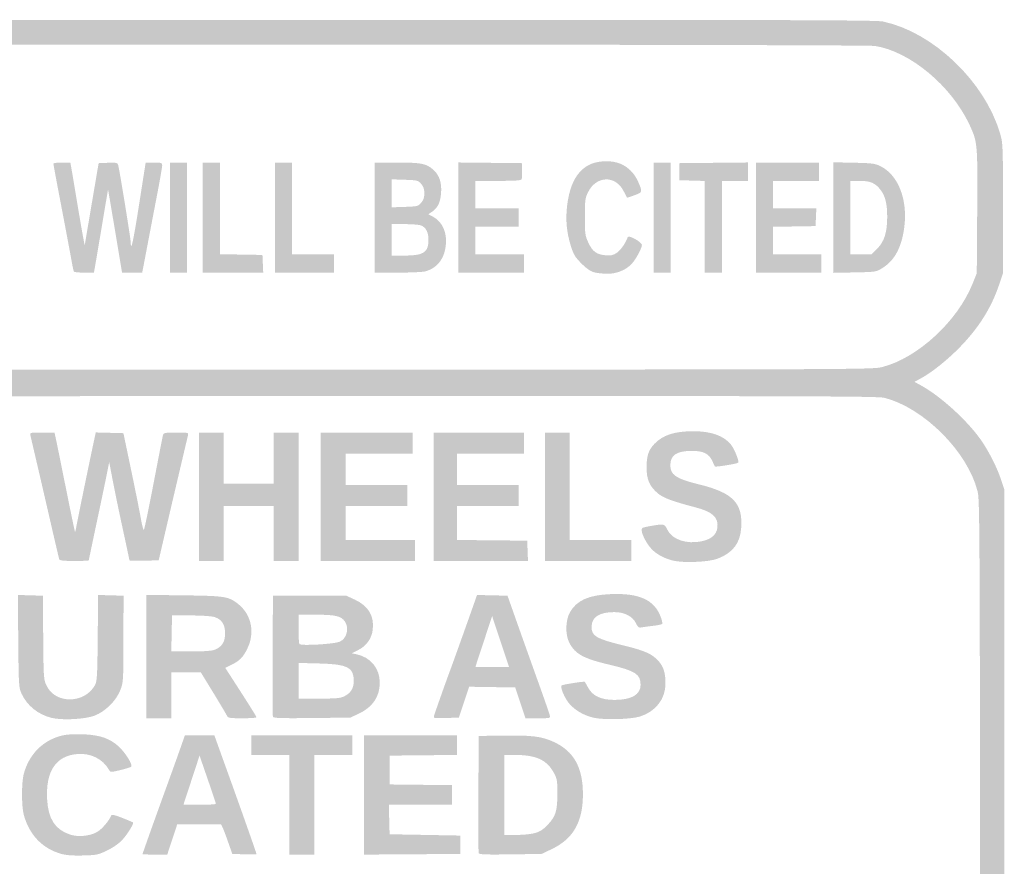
# Model space of a CAD drawing. Header units: inches. Extents: x -0.5 to 0.5, y -0.67 to 0.67.
# Tile 5 of 5: x -0.06 to 0.5, y 0.19 to 0.67. Entities that reach past the tile are written whole.
import ezdxf

# ---------------------------------------------------------------- set-up
doc = ezdxf.new("R2010")
doc.units = ezdxf.units.IN
doc.header["$MEASUREMENT"] = 0

msp = doc.modelspace()

# ---------------------------------------------------------------- hatches: boundary and pattern name
h = msp.add_hatch(color=7)
edge = h.paths.add_edge_path()
edge.add_spline(control_points=[(-0.43023, -0.6714), (-0.44586, -0.66819), (-0.46074, -0.65931), (-0.47473, -0.64483), (-0.48681, -0.63232), (-0.49441, -0.61957), (-0.49821, -0.6054), (-0.49959, -0.60029), (-0.49962, -0.58727), (-0.49962, -0.10015), (-0.49962, 0.38697), (-0.49959, 0.39999), (-0.49821, 0.4051), (-0.49606, 0.41311), (-0.4917, 0.42264), (-0.48684, 0.42994), (-0.47876, 0.44208), (-0.46315, 0.45666), (-0.45128, 0.46315)], knot_values=[0, 0, 0, 0, 1, 1, 1, 2, 2, 2, 3, 3, 3, 4, 4, 4, 5, 5, 5, 6, 6, 6, 6], degree=3, periodic=0)
edge.add_line((-0.45128, 0.46315), (-0.44746, 0.46524))
edge.add_line((-0.44746, 0.46524), (-0.45128, 0.46732))
edge.add_spline(control_points=[(-0.45128, 0.46732), (-0.45772, 0.47082), (-0.46626, 0.47772), (-0.47378, 0.48548), (-0.48466, 0.4967), (-0.49143, 0.50754), (-0.49597, 0.52101)], knot_values=[0, 0, 0, 0, 1, 1, 1, 2, 2, 2, 2], degree=3, periodic=0)
edge.add_line((-0.49597, 0.52101), (-0.49812, 0.52738))
edge.add_line((-0.49812, 0.52738), (-0.49812, 0.56452))
edge.add_spline(control_points=[(-0.49812, 0.56452), (-0.49812, 0.60084), (-0.49809, 0.60178), (-0.49643, 0.60749), (-0.49129, 0.62524), (-0.47803, 0.64353), (-0.46105, 0.65628), (-0.45246, 0.66273), (-0.44573, 0.66637), (-0.43619, 0.6697)], knot_values=[0, 0, 0, 0, 1, 1, 1, 2, 2, 2, 3, 3, 3, 3], degree=3, periodic=0)
edge.add_line((-0.43619, 0.6697), (-0.42911, 0.67217))
edge.add_line((-0.42911, 0.67217), (-0.00203, 0.67236))
edge.add_spline(control_points=[(-0.00203, 0.67236), (0.36206, 0.67252), (0.42578, 0.6724), (0.43009, 0.6715), (0.45886, 0.6655), (0.48858, 0.63707), (0.49724, 0.60728), (0.49882, 0.60183), (0.49887, 0.60045), (0.49887, 0.56452)], knot_values=[0, 0, 0, 0, 1, 1, 1, 2, 2, 2, 3, 3, 3, 3], degree=3, periodic=0)
edge.add_line((0.49887, 0.56452), (0.49887, 0.52738))
edge.add_line((0.49887, 0.52738), (0.49672, 0.52101))
edge.add_spline(control_points=[(0.49672, 0.52101), (0.49216, 0.50749), (0.48494, 0.49603), (0.47387, 0.48475), (0.46683, 0.47759), (0.45811, 0.47063), (0.45203, 0.46732)], knot_values=[0, 0, 0, 0, 1, 1, 1, 2, 2, 2, 2], degree=3, periodic=0)
edge.add_line((0.45203, 0.46732), (0.44821, 0.46524))
edge.add_line((0.44821, 0.46524), (0.45203, 0.46315))
edge.add_spline(control_points=[(0.45203, 0.46315), (0.46293, 0.45719), (0.47814, 0.4434), (0.48598, 0.43237), (0.49053, 0.42597), (0.49543, 0.41634), (0.49778, 0.40921)], knot_values=[0, 0, 0, 0, 1, 1, 1, 2, 2, 2, 2], degree=3, periodic=0)
edge.add_line((0.49778, 0.40921), (0.49962, 0.4036))
edge.add_line((0.49962, 0.4036), (0.49962, -0.10015))
edge.add_line((0.49962, -0.10015), (0.49962, -0.6039))
edge.add_line((0.49962, -0.6039), (0.49778, -0.60951))
edge.add_spline(control_points=[(0.49778, -0.60951), (0.49353, -0.62242), (0.48653, -0.63343), (0.47509, -0.64523), (0.46112, -0.65963), (0.44622, -0.66836), (0.43035, -0.67147), (0.4224, -0.67302), (-0.42265, -0.67296), (-0.43023, -0.6714)], knot_values=[0, 0, 0, 0, 1, 1, 1, 2, 2, 2, 3, 3, 3, 3], degree=3, periodic=0)
edge = h.paths.add_edge_path(flags=0)
edge.add_spline(control_points=[(0.43668, -0.65472), (0.4582, -0.64604), (0.47908, -0.62334), (0.4843, -0.60294), (0.48572, -0.59738), (0.48575, -0.58867), (0.48575, -0.10015), (0.48575, 0.39188), (0.48573, 0.39704), (0.48427, 0.40276), (0.4785, 0.42533), (0.45367, 0.45024), (0.43111, 0.45608), (0.42707, 0.45713), (0.38345, 0.45723), (-0.00162, 0.45706)], knot_values=[0, 0, 0, 0, 1, 1, 1, 2, 2, 2, 3, 3, 3, 4, 4, 4, 5, 5, 5, 5], degree=3, periodic=0)
edge.add_line((-0.00162, 0.45706), (-0.42986, 0.45686))
edge.add_line((-0.42986, 0.45686), (-0.43593, 0.45442))
edge.add_spline(control_points=[(-0.43593, 0.45442), (-0.45745, 0.44574), (-0.47833, 0.42304), (-0.48355, 0.40264), (-0.48497, 0.39708), (-0.485, 0.38837), (-0.485, -0.10015), (-0.485, -0.58867), (-0.48497, -0.59738), (-0.48355, -0.60294), (-0.4778, -0.62542), (-0.45315, -0.65034), (-0.43066, -0.65642), (-0.42746, -0.65728), (-0.35918, -0.65742), (0.00188, -0.6573)], knot_values=[0, 0, 0, 0, 1, 1, 1, 2, 2, 2, 3, 3, 3, 4, 4, 4, 5, 5, 5, 5], degree=3, periodic=0)
edge.add_line((0.00188, -0.6573), (0.43061, -0.65716))
edge.add_line((0.43061, -0.65716), (0.43668, -0.65472))
edge = h.paths.add_edge_path(flags=0)
edge.add_spline(control_points=[(0.42977, 0.47372), (0.45001, 0.4789), (0.47279, 0.49988), (0.48142, 0.52131)], knot_values=[0, 0, 0, 0, 1, 1, 1, 1], degree=3, periodic=0)
edge.add_line((0.48142, 0.52131), (0.48387, 0.52738))
edge.add_line((0.48387, 0.52738), (0.48411, 0.56264))
edge.add_spline(control_points=[(0.48411, 0.56264), (0.48438, 0.60173), (0.48432, 0.60244), (0.47973, 0.61232), (0.4694, 0.63455), (0.44587, 0.65422), (0.42571, 0.65749), (0.4189, 0.6586), (-0.41815, 0.6586), (-0.42496, 0.65749), (-0.44818, 0.65372), (-0.47515, 0.62839), (-0.48253, 0.60341), (-0.48407, 0.5982), (-0.48485, 0.54497), (-0.48355, 0.53395), (-0.48249, 0.52494), (-0.47952, 0.5172), (-0.47379, 0.50851), (-0.4628, 0.49182), (-0.44652, 0.47893), (-0.43023, 0.47402)], knot_values=[0, 0, 0, 0, 1, 1, 1, 2, 2, 2, 3, 3, 3, 4, 4, 4, 5, 5, 5, 6, 6, 6, 7, 7, 7, 7], degree=3, periodic=0)
edge.add_line((-0.43023, 0.47402), (-0.42461, 0.47232))
edge.add_line((-0.42461, 0.47232), (-0.00031, 0.47228))
edge.add_spline(control_points=[(-0.00031, 0.47228), (0.41934, 0.47224), (0.42405, 0.47226), (0.42977, 0.47372)], knot_values=[0, 0, 0, 0, 1, 1, 1, 1], degree=3, periodic=0)
h = msp.add_hatch(color=7)
edge = h.paths.add_edge_path()
edge.add_spline(control_points=[(0.26483, 0.52795), (0.2628, 0.52848), (0.26046, 0.53011), (0.25759, 0.53299), (0.25392, 0.53666), (0.25309, 0.53804), (0.25148, 0.54319), (0.24907, 0.55092), (0.24842, 0.55822), (0.24943, 0.56632), (0.25086, 0.57782), (0.25466, 0.58519), (0.26113, 0.58898), (0.26618, 0.59193), (0.27452, 0.59239), (0.28005, 0.59002), (0.28442, 0.58813), (0.28801, 0.58449), (0.28998, 0.57993), (0.29267, 0.57369), (0.2927, 0.57382), (0.288, 0.57206), (0.28566, 0.57118), (0.28371, 0.57056), (0.28366, 0.57068), (0.28361, 0.5708), (0.28271, 0.57255), (0.28165, 0.57458), (0.27695, 0.58359), (0.26611, 0.58322), (0.26144, 0.57389), (0.25971, 0.57043), (0.25956, 0.56934), (0.25956, 0.55964), (0.25956, 0.54984), (0.2597, 0.54885), (0.26156, 0.54489), (0.26394, 0.5398), (0.26628, 0.5381), (0.27145, 0.53769), (0.2746, 0.53743), (0.2758, 0.5377), (0.27789, 0.53913), (0.28006, 0.54061), (0.28304, 0.54492), (0.2841, 0.5481), (0.28456, 0.54948), (0.2922, 0.54524), (0.2922, 0.54361), (0.2922, 0.54173), (0.28876, 0.53535), (0.28632, 0.53273), (0.2831, 0.52925), (0.27754, 0.52701), (0.27232, 0.52709), (0.26984, 0.52713), (0.26647, 0.52752), (0.26483, 0.52795)], knot_values=[0, 0, 0, 0, 1, 1, 1, 2, 2, 2, 3, 3, 3, 4, 4, 4, 5, 5, 5, 6, 6, 6, 7, 7, 7, 8, 8, 8, 9, 9, 9, 10, 10, 10, 11, 11, 11, 12, 12, 12, 13, 13, 13, 14, 14, 14, 15, 15, 15, 16, 16, 16, 17, 17, 17, 18, 18, 18, 19, 19, 19, 19], degree=3, periodic=0)
h = msp.add_hatch(color=7)
edge = h.paths.add_edge_path()
edge.add_spline(control_points=[(-0.0329, 0.52833), (-0.03309, 0.52865), (-0.03364, 0.53109), (-0.03411, 0.53377), (-0.03504, 0.53905), (-0.03785, 0.554), (-0.042, 0.57568), (-0.04345, 0.58327), (-0.04464, 0.58976), (-0.04464, 0.59012), (-0.04464, 0.59048), (-0.04246, 0.59077), (-0.03979, 0.59077)], knot_values=[0, 0, 0, 0, 1, 1, 1, 2, 2, 2, 3, 3, 3, 4, 4, 4, 4], degree=3, periodic=0)
edge.add_line((-0.03979, 0.59077), (-0.03495, 0.59077))
edge.add_line((-0.03495, 0.59077), (-0.03449, 0.58831))
edge.add_spline(control_points=[(-0.03449, 0.58831), (-0.03423, 0.58695), (-0.0324, 0.57606), (-0.03041, 0.56411), (-0.02842, 0.55216), (-0.02673, 0.54289), (-0.02666, 0.54351), (-0.02659, 0.54413), (-0.02478, 0.55493), (-0.02264, 0.56752)], knot_values=[0, 0, 0, 0, 1, 1, 1, 2, 2, 2, 3, 3, 3, 3], degree=3, periodic=0)
edge.add_line((-0.02264, 0.56752), (-0.01875, 0.5904))
edge.add_line((-0.01875, 0.5904), (-0.01334, 0.59062))
edge.add_spline(control_points=[(-0.01334, 0.59062), (-0.00823, 0.59083), (-0.0079, 0.59074), (-0.00751, 0.58912), (-0.00648, 0.58474), (-0.00037, 0.547), (-0.00035, 0.54483), (-0.0003, 0.53915), (0.00112, 0.54576), (0.00456, 0.5677)], knot_values=[0, 0, 0, 0, 1, 1, 1, 2, 2, 2, 3, 3, 3, 3], degree=3, periodic=0)
edge.add_line((0.00456, 0.5677), (0.00817, 0.59077))
edge.add_line((0.00817, 0.59077), (0.0129, 0.59077))
edge.add_spline(control_points=[(0.0129, 0.59077), (0.01723, 0.59077), (0.01763, 0.59064), (0.01763, 0.58917), (0.01763, 0.5883), (0.01646, 0.58146), (0.01503, 0.57398), (0.01359, 0.56651), (0.01102, 0.55305), (0.00931, 0.54407)], knot_values=[0, 0, 0, 0, 1, 1, 1, 2, 2, 2, 3, 3, 3, 3], degree=3, periodic=0)
edge.add_line((0.00931, 0.54407), (0.0062, 0.52776))
edge.add_line((0.0062, 0.52776), (0.00043, 0.52776))
edge.add_line((0.00043, 0.52776), (-0.00534, 0.52776))
edge.add_line((-0.00534, 0.52776), (-0.00857, 0.54707))
edge.add_spline(control_points=[(-0.00857, 0.54707), (-0.01035, 0.5577), (-0.01215, 0.56842), (-0.01259, 0.57089)], knot_values=[0, 0, 0, 0, 1, 1, 1, 1], degree=3, periodic=0)
edge.add_line((-0.01259, 0.57089), (-0.01337, 0.57539))
edge.add_line((-0.01337, 0.57539), (-0.01696, 0.55401))
edge.add_spline(control_points=[(-0.01696, 0.55401), (-0.01894, 0.54225), (-0.02075, 0.53154), (-0.021, 0.5302)], knot_values=[0, 0, 0, 0, 1, 1, 1, 1], degree=3, periodic=0)
edge.add_line((-0.021, 0.5302), (-0.02145, 0.52776))
edge.add_line((-0.02145, 0.52776), (-0.027, 0.52776))
edge.add_spline(control_points=[(-0.027, 0.52776), (-0.03005, 0.52776), (-0.0327, 0.52801), (-0.0329, 0.52833)], knot_values=[0, 0, 0, 0, 1, 1, 1, 1], degree=3, periodic=0)
for points in [[(0.02213, 0.55926), (0.02213, 0.59077), (0.02701, 0.59077), (0.03188, 0.59077), (0.03188, 0.55926), (0.03188, 0.52776), (0.02701, 0.52776), (0.02213, 0.52776), (0.02213, 0.55926)], [(0.04089, 0.55926), (0.04089, 0.59077), (0.04576, 0.59077), (0.05064, 0.59077), (0.05064, 0.56453), (0.05064, 0.5383), (0.06283, 0.53809), (0.07502, 0.53788), (0.07524, 0.53282), (0.07546, 0.52776), (0.05817, 0.52776), (0.04089, 0.52776), (0.04089, 0.55926)], [(0.08215, 0.55926), (0.08215, 0.59077), (0.08702, 0.59077), (0.0919, 0.59077), (0.0919, 0.56452), (0.0919, 0.53826), (0.1039, 0.53826), (0.1159, 0.53826), (0.1159, 0.53301), (0.1159, 0.52776), (0.09902, 0.52776), (0.08215, 0.52776), (0.08215, 0.55926)], [(0.29895, 0.55926), (0.29895, 0.59077), (0.30383, 0.59077), (0.3087, 0.59077), (0.3087, 0.55926), (0.3087, 0.52776), (0.30383, 0.52776), (0.29895, 0.52776), (0.29895, 0.55926)], [(0.32821, 0.55399), (0.32821, 0.58022), (0.32089, 0.58043), (0.31358, 0.58065), (0.31358, 0.58552), (0.31358, 0.5904), (0.33327, 0.5906), (0.35296, 0.5908), (0.35296, 0.58553), (0.35296, 0.58027), (0.34546, 0.58027), (0.33796, 0.58027), (0.33796, 0.55401), (0.33796, 0.52776), (0.33308, 0.52776), (0.32821, 0.52776), (0.32821, 0.55399)], [(0.35746, 0.55926), (0.35746, 0.59077), (0.37547, 0.59077), (0.39347, 0.59077), (0.39347, 0.58552), (0.39347, 0.58027), (0.38035, 0.58027), (0.36722, 0.58027), (0.36722, 0.57239), (0.36722, 0.56452), (0.37963, 0.56452), (0.39204, 0.56452), (0.39182, 0.55945), (0.3916, 0.55439), (0.37941, 0.55418), (0.36722, 0.55398), (0.36722, 0.54612), (0.36722, 0.53826), (0.3811, 0.53826), (0.39497, 0.53826), (0.39497, 0.53301), (0.39497, 0.52776), (0.37622, 0.52776), (0.35746, 0.52776), (0.35746, 0.55926)], [(0.03863, 0.39947), (0.03863, 0.43623), (0.04576, 0.43623), (0.05289, 0.43623), (0.05289, 0.42161), (0.05289, 0.40698), (0.06714, 0.40698), (0.0814, 0.40698), (0.0814, 0.42161), (0.0814, 0.43623), (0.08852, 0.43623), (0.09565, 0.43623), (0.09565, 0.39947), (0.09565, 0.36272), (0.08852, 0.36272), (0.0814, 0.36272), (0.0814, 0.37847), (0.0814, 0.39422), (0.06714, 0.39422), (0.05289, 0.39422), (0.05289, 0.37847), (0.05289, 0.36272), (0.04576, 0.36272), (0.03863, 0.36272), (0.03863, 0.39947)], [(0.1084, 0.39947), (0.1084, 0.43623), (0.13466, 0.43623), (0.16092, 0.43623), (0.16092, 0.43023), (0.16092, 0.42423), (0.14179, 0.42423), (0.12266, 0.42423), (0.12266, 0.41523), (0.12266, 0.40623), (0.14029, 0.40623), (0.15791, 0.40623), (0.15791, 0.40023), (0.15791, 0.39422), (0.14029, 0.39422), (0.12266, 0.39422), (0.12266, 0.38447), (0.12266, 0.37472), (0.14254, 0.37472), (0.16242, 0.37472), (0.16242, 0.36872), (0.16242, 0.36272), (0.13541, 0.36272), (0.1084, 0.36272), (0.1084, 0.39947)], [(0.17292, 0.39947), (0.17292, 0.43623), (0.1988, 0.43623), (0.22468, 0.43623), (0.22468, 0.43023), (0.22468, 0.42423), (0.20555, 0.42423), (0.18642, 0.42423), (0.18642, 0.41523), (0.18642, 0.40623), (0.20405, 0.40623), (0.22168, 0.40623), (0.22168, 0.40023), (0.22168, 0.39422), (0.20405, 0.39422), (0.18642, 0.39422), (0.18642, 0.38448), (0.18642, 0.37474), (0.20649, 0.37454), (0.22656, 0.37434), (0.22678, 0.36853), (0.22699, 0.36272), (0.19996, 0.36272), (0.17292, 0.36272), (0.17292, 0.39947)], [(0.23668, 0.39947), (0.23668, 0.43623), (0.24381, 0.43623), (0.25094, 0.43623), (0.25094, 0.40548), (0.25094, 0.37472), (0.26857, 0.37472), (0.2862, 0.37472), (0.2862, 0.36872), (0.2862, 0.36272), (0.26144, 0.36272), (0.23668, 0.36272), (0.23668, 0.39947)], [(0.0904, 0.22318), (0.0904, 0.25169), (0.07952, 0.25169), (0.06864, 0.25169), (0.06864, 0.25731), (0.06864, 0.26294), (0.09752, 0.26294), (0.12641, 0.26294), (0.12641, 0.25731), (0.12641, 0.25169), (0.11553, 0.25169), (0.10465, 0.25169), (0.10465, 0.22318), (0.10465, 0.19467), (0.09752, 0.19467), (0.0904, 0.19467), (0.0904, 0.22318)], [(0.13316, 0.2288), (0.13316, 0.26294), (0.15979, 0.26294), (0.18642, 0.26294), (0.18642, 0.25733), (0.18642, 0.25171), (0.1671, 0.25151), (0.14779, 0.25131), (0.14779, 0.24306), (0.14779, 0.23481), (0.1656, 0.23461), (0.18342, 0.23441), (0.18342, 0.22879), (0.18342, 0.22318), (0.16539, 0.22318), (0.14736, 0.22318), (0.14757, 0.21474), (0.14779, 0.2063), (0.16804, 0.20593), (0.1883, 0.20555), (0.1883, 0.2003), (0.1883, 0.19505), (0.16073, 0.19485), (0.13316, 0.19466), (0.13316, 0.2288)]]:
    msp.add_hatch(color=7).paths.add_polyline_path(points)
h = msp.add_hatch(color=7)
edge = h.paths.add_edge_path()
edge.add_line((0.13916, 0.55926), (0.13916, 0.59077))
edge.add_line((0.13916, 0.59077), (0.15173, 0.59077))
edge.add_spline(control_points=[(0.15173, 0.59077), (0.16604, 0.59076), (0.16888, 0.5902), (0.17287, 0.5866), (0.17639, 0.58342), (0.17778, 0.579), (0.17722, 0.57281), (0.17677, 0.56777), (0.17522, 0.56469), (0.17211, 0.5626)], knot_values=[0, 0, 0, 0, 1, 1, 1, 2, 2, 2, 3, 3, 3, 3], degree=3, periodic=0)
edge.add_line((0.17211, 0.5626), (0.16996, 0.56115))
edge.add_line((0.16996, 0.56115), (0.17247, 0.55986))
edge.add_spline(control_points=[(0.17247, 0.55986), (0.17842, 0.55681), (0.18123, 0.54971), (0.17971, 0.54153), (0.17847, 0.5348), (0.17451, 0.53025), (0.16835, 0.52849), (0.16695, 0.52809), (0.15981, 0.52776), (0.15248, 0.52776)], knot_values=[0, 0, 0, 0, 1, 1, 1, 2, 2, 2, 3, 3, 3, 3], degree=3, periodic=0)
edge.add_line((0.15248, 0.52776), (0.13916, 0.52776))
edge.add_line((0.13916, 0.52776), (0.13916, 0.55926))
edge = h.paths.add_edge_path(flags=0)
edge.add_spline(control_points=[(0.16576, 0.53857), (0.16896, 0.53991), (0.17, 0.54184), (0.17003, 0.54656), (0.17007, 0.55083), (0.16855, 0.55372), (0.1657, 0.5548), (0.16467, 0.55519), (0.16046, 0.55551), (0.15637, 0.55551)], knot_values=[0, 0, 0, 0, 1, 1, 1, 2, 2, 2, 3, 3, 3, 3], degree=3, periodic=0)
edge.add_line((0.15637, 0.55551), (0.14891, 0.55551))
edge.add_line((0.14891, 0.55551), (0.14891, 0.54651))
edge.add_line((0.14891, 0.54651), (0.14891, 0.53751))
edge.add_line((0.14891, 0.53751), (0.15606, 0.53751))
edge.add_spline(control_points=[(0.15606, 0.53751), (0.16053, 0.53751), (0.16417, 0.53791), (0.16576, 0.53857)], knot_values=[0, 0, 0, 0, 1, 1, 1, 1], degree=3, periodic=0)
edge = h.paths.add_edge_path(flags=0)
edge.add_spline(control_points=[(0.16586, 0.56775), (0.16718, 0.56928), (0.16767, 0.57075), (0.16767, 0.57314), (0.16767, 0.57554), (0.16718, 0.57701), (0.16586, 0.57854), (0.16413, 0.58055), (0.1637, 0.58066), (0.15648, 0.5809)], knot_values=[0, 0, 0, 0, 1, 1, 1, 2, 2, 2, 3, 3, 3, 3], degree=3, periodic=0)
edge.add_line((0.15648, 0.5809), (0.14891, 0.58116))
edge.add_line((0.14891, 0.58116), (0.14891, 0.57314))
edge.add_line((0.14891, 0.57314), (0.14891, 0.56513))
edge.add_line((0.14891, 0.56513), (0.15648, 0.56538))
edge.add_spline(control_points=[(0.15648, 0.56538), (0.1637, 0.56563), (0.16413, 0.56574), (0.16586, 0.56775)], knot_values=[0, 0, 0, 0, 1, 1, 1, 1], degree=3, periodic=0)
h = msp.add_hatch(color=7)
edge = h.paths.add_edge_path()
edge.add_line((0.18717, 0.55928), (0.18717, 0.5908))
edge.add_line((0.18717, 0.5908), (0.20536, 0.5906))
edge.add_line((0.20536, 0.5906), (0.22356, 0.5904))
edge.add_line((0.22356, 0.5904), (0.22365, 0.58627))
edge.add_spline(control_points=[(0.22365, 0.58627), (0.2237, 0.584), (0.22358, 0.58173), (0.22338, 0.58121), (0.22311, 0.58051), (0.21973, 0.58027), (0.20997, 0.58027)], knot_values=[0, 0, 0, 0, 1, 1, 1, 2, 2, 2, 2], degree=3, periodic=0)
edge.add_line((0.20997, 0.58027), (0.19692, 0.58027))
edge.add_line((0.19692, 0.58027), (0.19692, 0.57239))
edge.add_line((0.19692, 0.57239), (0.19692, 0.56452))
edge.add_line((0.19692, 0.56452), (0.2093, 0.56452))
edge.add_line((0.2093, 0.56452), (0.22168, 0.56452))
edge.add_line((0.22168, 0.56452), (0.22168, 0.55926))
edge.add_line((0.22168, 0.55926), (0.22168, 0.55401))
edge.add_line((0.22168, 0.55401), (0.2093, 0.55401))
edge.add_line((0.2093, 0.55401), (0.19692, 0.55401))
edge.add_line((0.19692, 0.55401), (0.19692, 0.54614))
edge.add_line((0.19692, 0.54614), (0.19692, 0.53826))
edge.add_line((0.19692, 0.53826), (0.2108, 0.53826))
edge.add_line((0.2108, 0.53826), (0.22468, 0.53826))
edge.add_line((0.22468, 0.53826), (0.22468, 0.53301))
edge.add_line((0.22468, 0.53301), (0.22468, 0.52776))
edge.add_line((0.22468, 0.52776), (0.20593, 0.52776))
edge.add_line((0.20593, 0.52776), (0.18717, 0.52776))
edge.add_line((0.18717, 0.52776), (0.18717, 0.55928))
h = msp.add_hatch(color=7)
edge = h.paths.add_edge_path()
edge.add_line((0.40173, 0.55927), (0.40173, 0.5909))
edge.add_line((0.40173, 0.5909), (0.41354, 0.59065))
edge.add_spline(control_points=[(0.41354, 0.59065), (0.42438, 0.59042), (0.42566, 0.59024), (0.42901, 0.58853), (0.43904, 0.58341), (0.4444, 0.56942), (0.44237, 0.55369), (0.4409, 0.54228), (0.43683, 0.53469), (0.42989, 0.5304), (0.42627, 0.52815), (0.42611, 0.52813), (0.41398, 0.52788)], knot_values=[0, 0, 0, 0, 1, 1, 1, 2, 2, 2, 3, 3, 3, 4, 4, 4, 4], degree=3, periodic=0)
edge.add_line((0.41398, 0.52788), (0.40173, 0.52763))
edge.add_line((0.40173, 0.52763), (0.40173, 0.55927))
edge = h.paths.add_edge_path(flags=0)
edge.add_spline(control_points=[(0.42689, 0.54147), (0.4309, 0.54549), (0.43257, 0.55074), (0.4326, 0.55949), (0.43262, 0.56691), (0.43154, 0.57148), (0.42895, 0.5749), (0.42581, 0.57904), (0.42308, 0.58026), (0.41692, 0.58027)], knot_values=[0, 0, 0, 0, 1, 1, 1, 2, 2, 2, 3, 3, 3, 3], degree=3, periodic=0)
edge.add_line((0.41692, 0.58027), (0.41148, 0.58027))
edge.add_line((0.41148, 0.58027), (0.41148, 0.55926))
edge.add_line((0.41148, 0.55926), (0.41148, 0.53826))
edge.add_line((0.41148, 0.53826), (0.41758, 0.53826))
edge.add_line((0.41758, 0.53826), (0.42368, 0.53826))
edge.add_line((0.42368, 0.53826), (0.42689, 0.54147))
h = msp.add_hatch(color=7)
edge = h.paths.add_edge_path()
edge.add_spline(control_points=[(-0.04128, 0.36365), (-0.04146, 0.36417), (-0.04363, 0.37337), (-0.04609, 0.3841), (-0.04855, 0.39482), (-0.0521, 0.41018), (-0.05398, 0.41823), (-0.05586, 0.42628), (-0.05757, 0.43362), (-0.05779, 0.43455), (-0.05816, 0.4362), (-0.05804, 0.43623), (-0.05109, 0.43623)], knot_values=[0, 0, 0, 0, 1, 1, 1, 2, 2, 2, 3, 3, 3, 4, 4, 4, 4], degree=3, periodic=0)
edge.add_line((-0.05109, 0.43623), (-0.04401, 0.43623))
edge.add_line((-0.04401, 0.43623), (-0.04315, 0.4323))
edge.add_spline(control_points=[(-0.04315, 0.4323), (-0.04268, 0.43013), (-0.04009, 0.41739), (-0.0374, 0.40398), (-0.0347, 0.39057), (-0.0324, 0.37949), (-0.03227, 0.37936), (-0.03214, 0.37923), (-0.0318, 0.38058), (-0.03151, 0.38236), (-0.03106, 0.38517), (-0.02367, 0.4211), (-0.02124, 0.43232)], knot_values=[0, 0, 0, 0, 1, 1, 1, 2, 2, 2, 3, 3, 3, 4, 4, 4, 4], degree=3, periodic=0)
edge.add_line((-0.02124, 0.43232), (-0.02038, 0.43628))
edge.add_line((-0.02038, 0.43628), (-0.01247, 0.43607))
edge.add_line((-0.01247, 0.43607), (-0.00456, 0.43586))
edge.add_line((-0.00456, 0.43586), (-0.00027, 0.41536))
edge.add_spline(control_points=[(-0.00027, 0.41536), (0.0021, 0.40409), (0.00462, 0.3915), (0.00534, 0.3874), (0.00606, 0.38329), (0.00688, 0.3802), (0.00717, 0.38052), (0.00746, 0.38083), (0.00996, 0.39291), (0.01273, 0.40735), (0.01549, 0.42179), (0.01791, 0.4342), (0.01812, 0.43492), (0.01843, 0.43605), (0.01946, 0.43623), (0.02564, 0.43623), (0.03268, 0.43623), (0.03279, 0.43621), (0.03238, 0.43455), (0.03135, 0.43033), (0.02326, 0.39593), (0.01964, 0.38035)], knot_values=[0, 0, 0, 0, 1, 1, 1, 2, 2, 2, 3, 3, 3, 4, 4, 4, 5, 5, 5, 6, 6, 6, 7, 7, 7, 7], degree=3, periodic=0)
edge.add_line((0.01964, 0.38035), (0.01563, 0.36309))
edge.add_line((0.01563, 0.36309), (0.00725, 0.36288))
edge.add_spline(control_points=[(0.00725, 0.36288), (0.00264, 0.36276), (-0.00113, 0.36286), (-0.00113, 0.36311), (-0.00113, 0.36335), (-0.00279, 0.37121), (-0.00483, 0.38057), (-0.00687, 0.38994), (-0.00948, 0.40249), (-0.01062, 0.40848)], knot_values=[0, 0, 0, 0, 1, 1, 1, 2, 2, 2, 3, 3, 3, 3], degree=3, periodic=0)
edge.add_line((-0.01062, 0.40848), (-0.01269, 0.41935))
edge.add_line((-0.01269, 0.41935), (-0.01372, 0.4141))
edge.add_spline(control_points=[(-0.01372, 0.4141), (-0.01428, 0.41122), (-0.01691, 0.39863), (-0.01956, 0.38614), (-0.02221, 0.37365), (-0.02438, 0.36327), (-0.02438, 0.36308), (-0.02438, 0.36288), (-0.02811, 0.36272), (-0.03266, 0.36272), (-0.03859, 0.36272), (-0.04103, 0.36298), (-0.04128, 0.36365)], knot_values=[0, 0, 0, 0, 1, 1, 1, 2, 2, 2, 3, 3, 3, 4, 4, 4, 4], degree=3, periodic=0)
h = msp.add_hatch(color=7)
edge = h.paths.add_edge_path()
edge.add_spline(control_points=[(0.30983, 0.36298), (0.30474, 0.3643), (0.30054, 0.36659), (0.29772, 0.36959), (0.29508, 0.37239), (0.29249, 0.37716), (0.29209, 0.37995), (0.29184, 0.38169), (0.29212, 0.38185), (0.29707, 0.38271), (0.305, 0.3841), (0.30514, 0.38406), (0.30683, 0.38051), (0.30944, 0.375), (0.3178, 0.3722), (0.32634, 0.37397), (0.33186, 0.37512), (0.33492, 0.37778), (0.33541, 0.38185), (0.33611, 0.38769), (0.33268, 0.39083), (0.32279, 0.39343), (0.30943, 0.39693), (0.30434, 0.39884), (0.30123, 0.4015), (0.29657, 0.40549), (0.29492, 0.40926), (0.29488, 0.41598), (0.29484, 0.42285), (0.29595, 0.42623), (0.2994, 0.42978), (0.30434, 0.43487), (0.31089, 0.43698), (0.32171, 0.43698), (0.33193, 0.43698), (0.33922, 0.43435), (0.34327, 0.4292), (0.34516, 0.4268), (0.34792, 0.41992), (0.34736, 0.41901), (0.34697, 0.41839), (0.33427, 0.41632), (0.33396, 0.41683), (0.33386, 0.41698), (0.33321, 0.41837), (0.33251, 0.41992), (0.33058, 0.42416), (0.32744, 0.42573), (0.32082, 0.42573), (0.31223, 0.42573), (0.30864, 0.42342), (0.30848, 0.4178), (0.30831, 0.41205), (0.31164, 0.40978), (0.32498, 0.40652), (0.34415, 0.40184), (0.34995, 0.39592), (0.34905, 0.38192), (0.34848, 0.37291), (0.3444, 0.36751), (0.33557, 0.36404), (0.33057, 0.36208), (0.31566, 0.36147), (0.30983, 0.36298)], knot_values=[0, 0, 0, 0, 1, 1, 1, 2, 2, 2, 3, 3, 3, 4, 4, 4, 5, 5, 5, 6, 6, 6, 7, 7, 7, 8, 8, 8, 9, 9, 9, 10, 10, 10, 11, 11, 11, 12, 12, 12, 13, 13, 13, 14, 14, 14, 15, 15, 15, 16, 16, 16, 17, 17, 17, 18, 18, 18, 19, 19, 19, 20, 20, 20, 21, 21, 21, 21], degree=3, periodic=0)
h = msp.add_hatch(color=7)
edge = h.paths.add_edge_path()
edge.add_spline(control_points=[(0.26421, 0.27308), (0.25863, 0.27449), (0.25385, 0.2773), (0.2506, 0.28111), (0.24793, 0.28422), (0.24525, 0.29062), (0.24624, 0.29148), (0.24686, 0.29201), (0.25922, 0.29395), (0.25952, 0.29356), (0.25962, 0.29343), (0.2605, 0.29189), (0.26146, 0.29013), (0.26406, 0.28542), (0.26892, 0.2832), (0.27662, 0.2832), (0.28624, 0.2832), (0.29145, 0.28624), (0.29145, 0.29185), (0.29145, 0.29793), (0.28839, 0.29989), (0.27344, 0.30339), (0.25893, 0.3068), (0.25408, 0.30943), (0.25073, 0.31574), (0.24822, 0.32046), (0.2484, 0.32893), (0.2511, 0.33354), (0.25501, 0.34022), (0.26176, 0.3432), (0.27419, 0.34374), (0.29078, 0.34446), (0.29957, 0.34039), (0.30311, 0.33035), (0.30371, 0.32867), (0.30403, 0.32704), (0.30384, 0.32673), (0.30364, 0.32641), (0.30137, 0.32592), (0.29878, 0.32562), (0.29619, 0.32533), (0.29319, 0.32492), (0.29211, 0.3247), (0.29041, 0.32436), (0.28995, 0.32471), (0.28873, 0.3272), (0.28685, 0.33106), (0.28214, 0.33346), (0.27647, 0.33345), (0.2679, 0.33345), (0.26356, 0.33074), (0.26342, 0.32529), (0.26327, 0.31965), (0.26577, 0.31821), (0.28301, 0.31403), (0.29373, 0.31143), (0.2981, 0.30944), (0.30159, 0.30559), (0.30457, 0.30229), (0.30569, 0.29872), (0.3057, 0.29252), (0.30571, 0.28381), (0.30012, 0.27656), (0.29123, 0.27374), (0.28577, 0.27201), (0.26998, 0.27163), (0.26421, 0.27308)], knot_values=[0, 0, 0, 0, 1, 1, 1, 2, 2, 2, 3, 3, 3, 4, 4, 4, 5, 5, 5, 6, 6, 6, 7, 7, 7, 8, 8, 8, 9, 9, 9, 10, 10, 10, 11, 11, 11, 12, 12, 12, 13, 13, 13, 14, 14, 14, 15, 15, 15, 16, 16, 16, 17, 17, 17, 18, 18, 18, 19, 19, 19, 20, 20, 20, 21, 21, 21, 22, 22, 22, 22], degree=3, periodic=0)
h = msp.add_hatch(color=7)
edge = h.paths.add_edge_path()
edge.add_spline(control_points=[(-0.04585, 0.27296), (-0.05353, 0.27491), (-0.05973, 0.27997), (-0.06294, 0.28691), (-0.06443, 0.29014), (-0.06453, 0.29173), (-0.06475, 0.31679)], knot_values=[0, 0, 0, 0, 1, 1, 1, 2, 2, 2, 2], degree=3, periodic=0)
edge.add_line((-0.06475, 0.31679), (-0.06498, 0.34327))
edge.add_line((-0.06498, 0.34327), (-0.05783, 0.34305))
edge.add_line((-0.05783, 0.34305), (-0.05068, 0.34284))
edge.add_line((-0.05068, 0.34284), (-0.05047, 0.31883))
edge.add_spline(control_points=[(-0.05047, 0.31883), (-0.05026, 0.29492), (-0.05025, 0.29481), (-0.04839, 0.29107), (-0.04318, 0.28065), (-0.02664, 0.28105), (-0.02078, 0.29175), (-0.01967, 0.29378), (-0.01947, 0.29723), (-0.01927, 0.31867)], knot_values=[0, 0, 0, 0, 1, 1, 1, 2, 2, 2, 3, 3, 3, 3], degree=3, periodic=0)
edge.add_line((-0.01927, 0.31867), (-0.01904, 0.34326))
edge.add_line((-0.01904, 0.34326), (-0.01177, 0.34305))
edge.add_line((-0.01177, 0.34305), (-0.0045, 0.34284))
edge.add_line((-0.0045, 0.34284), (-0.00454, 0.31808))
edge.add_spline(control_points=[(-0.00454, 0.31808), (-0.00457, 0.294), (-0.00462, 0.2932), (-0.00632, 0.28882), (-0.00867, 0.28275), (-0.01492, 0.27655), (-0.02106, 0.27419), (-0.02655, 0.27208), (-0.03981, 0.27142), (-0.04585, 0.27296)], knot_values=[0, 0, 0, 0, 1, 1, 1, 2, 2, 2, 3, 3, 3, 3], degree=3, periodic=0)
h = msp.add_hatch(color=7)
edge = h.paths.add_edge_path()
edge.add_line((0.00863, 0.308), (0.00863, 0.34331))
edge.add_line((0.00863, 0.34331), (0.0302, 0.34304))
edge.add_spline(control_points=[(0.0302, 0.34304), (0.05434, 0.34272), (0.05604, 0.34242), (0.06191, 0.3374), (0.06879, 0.3315), (0.07065, 0.32154), (0.06649, 0.31283), (0.06401, 0.30764), (0.06205, 0.30562), (0.05719, 0.30326)], knot_values=[0, 0, 0, 0, 1, 1, 1, 2, 2, 2, 3, 3, 3, 3], degree=3, periodic=0)
edge.add_line((0.05719, 0.30326), (0.05371, 0.30158))
edge.add_line((0.05371, 0.30158), (0.06266, 0.2877))
edge.add_spline(control_points=[(0.06266, 0.2877), (0.06758, 0.28006), (0.07162, 0.27357), (0.07163, 0.27326), (0.07164, 0.27295), (0.06797, 0.27269), (0.06347, 0.27269), (0.05681, 0.27269), (0.05522, 0.27291), (0.05486, 0.27385), (0.05461, 0.27448), (0.05112, 0.28038), (0.04709, 0.28696)], knot_values=[0, 0, 0, 0, 1, 1, 1, 2, 2, 2, 3, 3, 3, 4, 4, 4, 4], degree=3, periodic=0)
edge.add_line((0.04709, 0.28696), (0.03976, 0.29893))
edge.add_line((0.03976, 0.29893), (0.03132, 0.29894))
edge.add_line((0.03132, 0.29894), (0.02288, 0.29895))
edge.add_line((0.02288, 0.29895), (0.02288, 0.28582))
edge.add_line((0.02288, 0.28582), (0.02288, 0.27269))
edge.add_line((0.02288, 0.27269), (0.01575, 0.27269))
edge.add_line((0.01575, 0.27269), (0.00863, 0.27269))
edge.add_line((0.00863, 0.27269), (0.00863, 0.308))
edge = h.paths.add_edge_path(flags=0)
edge.add_spline(control_points=[(0.04791, 0.31199), (0.05188, 0.31365), (0.05364, 0.31649), (0.05364, 0.32125), (0.05364, 0.32628), (0.05181, 0.32919), (0.04781, 0.33055), (0.04609, 0.33113), (0.04081, 0.33151), (0.03413, 0.33154)], knot_values=[0, 0, 0, 0, 1, 1, 1, 2, 2, 2, 3, 3, 3, 3], degree=3, periodic=0)
edge.add_line((0.03413, 0.33154), (0.02326, 0.33158))
edge.add_line((0.02326, 0.33158), (0.02305, 0.32127))
edge.add_line((0.02305, 0.32127), (0.02284, 0.31095))
edge.add_line((0.02284, 0.31095), (0.03414, 0.31095))
edge.add_spline(control_points=[(0.03414, 0.31095), (0.04204, 0.31095), (0.04618, 0.31126), (0.04791, 0.31199)], knot_values=[0, 0, 0, 0, 1, 1, 1, 1], degree=3, periodic=0)
h = msp.add_hatch(color=7)
edge = h.paths.add_edge_path()
edge.add_spline(control_points=[(0.08101, 0.27357), (0.0808, 0.27412), (0.08072, 0.28993), (0.08082, 0.3087)], knot_values=[0, 0, 0, 0, 1, 1, 1, 1], degree=3, periodic=0)
edge.add_line((0.08082, 0.3087), (0.08102, 0.34284))
edge.add_line((0.08102, 0.34284), (0.10203, 0.34284))
edge.add_line((0.10203, 0.34284), (0.12303, 0.34284))
edge.add_line((0.12303, 0.34284), (0.12774, 0.34066))
edge.add_spline(control_points=[(0.12774, 0.34066), (0.13569, 0.33699), (0.13907, 0.33134), (0.13813, 0.32334), (0.13753, 0.31827), (0.13451, 0.31407), (0.1298, 0.31173)], knot_values=[0, 0, 0, 0, 1, 1, 1, 2, 2, 2, 2], degree=3, periodic=0)
edge.add_line((0.1298, 0.31173), (0.12608, 0.30988))
edge.add_line((0.12608, 0.30988), (0.12889, 0.3093))
edge.add_spline(control_points=[(0.12889, 0.3093), (0.13696, 0.30762), (0.14216, 0.30126), (0.14216, 0.29307), (0.14216, 0.28496), (0.13804, 0.27896), (0.12988, 0.27519)], knot_values=[0, 0, 0, 0, 1, 1, 1, 2, 2, 2, 2], degree=3, periodic=0)
edge.add_line((0.12988, 0.27519), (0.12528, 0.27307))
edge.add_line((0.12528, 0.27307), (0.10334, 0.27282))
edge.add_spline(control_points=[(0.10334, 0.27282), (0.0856, 0.27262), (0.08132, 0.27277), (0.08101, 0.27357)], knot_values=[0, 0, 0, 0, 1, 1, 1, 1], degree=3, periodic=0)
edge = h.paths.add_edge_path(flags=0)
edge.add_spline(control_points=[(0.12185, 0.28526), (0.12562, 0.28718), (0.12728, 0.28985), (0.12728, 0.294), (0.12728, 0.30188), (0.12383, 0.30363), (0.10746, 0.30405)], knot_values=[0, 0, 0, 0, 1, 1, 1, 2, 2, 2, 2], degree=3, periodic=0)
edge.add_line((0.10746, 0.30405), (0.09565, 0.30436))
edge.add_line((0.09565, 0.30436), (0.09565, 0.29415))
edge.add_line((0.09565, 0.29415), (0.09565, 0.28395))
edge.add_line((0.09565, 0.28395), (0.10746, 0.28395))
edge.add_spline(control_points=[(0.10746, 0.28395), (0.11723, 0.28395), (0.11973, 0.28418), (0.12185, 0.28526)], knot_values=[0, 0, 0, 0, 1, 1, 1, 1], degree=3, periodic=0)
edge = h.paths.add_edge_path(flags=0)
edge.add_spline(control_points=[(0.1191, 0.31645), (0.12329, 0.31821), (0.12489, 0.32426), (0.12218, 0.32812), (0.12002, 0.3312), (0.11679, 0.33196), (0.1058, 0.33196)], knot_values=[0, 0, 0, 0, 1, 1, 1, 2, 2, 2, 2], degree=3, periodic=0)
edge.add_line((0.1058, 0.33196), (0.09565, 0.33196))
edge.add_line((0.09565, 0.33196), (0.09565, 0.32383))
edge.add_spline(control_points=[(0.09565, 0.32383), (0.09565, 0.31936), (0.0959, 0.31544), (0.09621, 0.31512), (0.09722, 0.31407), (0.11603, 0.31516), (0.1191, 0.31645)], knot_values=[0, 0, 0, 0, 1, 1, 1, 2, 2, 2, 2], degree=3, periodic=0)
h = msp.add_hatch(color=7)
edge = h.paths.add_edge_path()
edge.add_spline(control_points=[(0.17331, 0.27435), (0.17403, 0.27675), (0.18007, 0.29381), (0.18228, 0.2997), (0.18401, 0.30431), (0.19302, 0.3295), (0.19631, 0.33892)], knot_values=[0, 0, 0, 0, 1, 1, 1, 2, 2, 2, 2], degree=3, periodic=0)
edge.add_line((0.19631, 0.33892), (0.19783, 0.34326))
edge.add_line((0.19783, 0.34326), (0.20655, 0.34305))
edge.add_line((0.20655, 0.34305), (0.21528, 0.34284))
edge.add_line((0.21528, 0.34284), (0.22098, 0.32671))
edge.add_spline(control_points=[(0.22098, 0.32671), (0.22412, 0.31784), (0.22948, 0.30281), (0.23289, 0.29332), (0.2363, 0.28383), (0.23927, 0.27531), (0.23948, 0.27438), (0.23985, 0.27272), (0.23974, 0.27269), (0.23271, 0.27269)], knot_values=[0, 0, 0, 0, 1, 1, 1, 2, 2, 2, 3, 3, 3, 3], degree=3, periodic=0)
edge.add_line((0.23271, 0.27269), (0.22556, 0.27269))
edge.add_line((0.22556, 0.27269), (0.22262, 0.28151))
edge.add_line((0.22262, 0.28151), (0.21968, 0.29032))
edge.add_line((0.21968, 0.29032), (0.2065, 0.29053))
edge.add_line((0.2065, 0.29053), (0.19331, 0.29073))
edge.add_line((0.19331, 0.29073), (0.19037, 0.2819))
edge.add_line((0.19037, 0.2819), (0.18743, 0.27307))
edge.add_line((0.18743, 0.27307), (0.18011, 0.27285))
edge.add_spline(control_points=[(0.18011, 0.27285), (0.1728, 0.27264), (0.1728, 0.27264), (0.17331, 0.27435)], knot_values=[0, 0, 0, 0, 1, 1, 1, 1], degree=3, periodic=0)
edge = h.paths.add_edge_path(flags=0)
edge.add_line((0.21132, 0.31656), (0.20648, 0.33118))
edge.add_line((0.20648, 0.33118), (0.20171, 0.31675))
edge.add_spline(control_points=[(0.20171, 0.31675), (0.19908, 0.30882), (0.19693, 0.30224), (0.19693, 0.30214), (0.19693, 0.30203), (0.20125, 0.30195), (0.20654, 0.30195)], knot_values=[0, 0, 0, 0, 1, 1, 1, 2, 2, 2, 2], degree=3, periodic=0)
edge.add_line((0.20654, 0.30195), (0.21616, 0.30195))
edge.add_line((0.21616, 0.30195), (0.21132, 0.31656))
h = msp.add_hatch(color=7)
edge = h.paths.add_edge_path()
edge.add_spline(control_points=[(-0.04014, 0.19508), (-0.05095, 0.19809), (-0.05854, 0.20604), (-0.06162, 0.21755), (-0.06291, 0.22239), (-0.06291, 0.23598), (-0.06162, 0.24081), (-0.0585, 0.25246), (-0.05008, 0.26064), (-0.03881, 0.26298), (-0.03629, 0.2635), (-0.03143, 0.26372), (-0.02702, 0.2635), (-0.01779, 0.26305), (-0.0124, 0.26116), (-0.00732, 0.2566), (-0.00348, 0.25314), (0.00098, 0.24595), (-0.0001, 0.24497), (-0.00046, 0.24464), (-0.00327, 0.24378), (-0.00634, 0.24304), (-0.01172, 0.24175), (-0.01196, 0.24175), (-0.01272, 0.24306), (-0.01642, 0.24945), (-0.02312, 0.25283), (-0.03088, 0.25223), (-0.04321, 0.25127), (-0.04913, 0.24237), (-0.04821, 0.22619), (-0.04758, 0.21509), (-0.04368, 0.20905), (-0.03528, 0.20619), (-0.03062, 0.2046), (-0.02404, 0.20518), (-0.01972, 0.20755), (-0.01695, 0.20907), (-0.01244, 0.21438), (-0.01149, 0.21722), (-0.01131, 0.21775), (-0.00904, 0.21718), (-0.00523, 0.21567), (-0.00194, 0.21437), (0.00086, 0.21319), (0.00099, 0.21306), (0.00154, 0.21251), (-0.00195, 0.20679), (-0.00485, 0.20351), (-0.00692, 0.20115), (-0.00987, 0.19902), (-0.01361, 0.19717), (-0.01894, 0.19454), (-0.01968, 0.19438), (-0.02762, 0.19416), (-0.03348, 0.194), (-0.03725, 0.19428), (-0.04014, 0.19508)], knot_values=[0, 0, 0, 0, 1, 1, 1, 2, 2, 2, 3, 3, 3, 4, 4, 4, 5, 5, 5, 6, 6, 6, 7, 7, 7, 8, 8, 8, 9, 9, 9, 10, 10, 10, 11, 11, 11, 12, 12, 12, 13, 13, 13, 14, 14, 14, 15, 15, 15, 16, 16, 16, 17, 17, 17, 18, 18, 18, 19, 19, 19, 19], degree=3, periodic=0)
h = msp.add_hatch(color=7)
edge = h.paths.add_edge_path()
edge.add_spline(control_points=[(0.00638, 0.19493), (0.00638, 0.19529), (0.01262, 0.21283), (0.01951, 0.23181), (0.02265, 0.24047), (0.02644, 0.25102), (0.02793, 0.25525)], knot_values=[0, 0, 0, 0, 1, 1, 1, 2, 2, 2, 2], degree=3, periodic=0)
edge.add_line((0.02793, 0.25525), (0.03063, 0.26294))
edge.add_line((0.03063, 0.26294), (0.03906, 0.26294))
edge.add_line((0.03906, 0.26294), (0.0475, 0.26294))
edge.add_line((0.0475, 0.26294), (0.04904, 0.25863))
edge.add_spline(control_points=[(0.04904, 0.25863), (0.04988, 0.25625), (0.05313, 0.24722), (0.05626, 0.23856), (0.06312, 0.21951), (0.07164, 0.19536), (0.07164, 0.19493), (0.07164, 0.19476), (0.06852, 0.19471), (0.0647, 0.19483)], knot_values=[0, 0, 0, 0, 1, 1, 1, 2, 2, 2, 3, 3, 3, 3], degree=3, periodic=0)
edge.add_line((0.0647, 0.19483), (0.05776, 0.19505))
edge.add_line((0.05776, 0.19505), (0.05476, 0.20357))
edge.add_spline(control_points=[(0.05476, 0.20357), (0.05311, 0.20826), (0.05151, 0.21205), (0.0512, 0.21201), (0.05089, 0.21196), (0.04514, 0.21193), (0.03842, 0.21193)], knot_values=[0, 0, 0, 0, 1, 1, 1, 2, 2, 2, 2], degree=3, periodic=0)
edge.add_line((0.03842, 0.21193), (0.02621, 0.21193))
edge.add_line((0.02621, 0.21193), (0.02337, 0.2033))
edge.add_line((0.02337, 0.2033), (0.02053, 0.19467))
edge.add_line((0.02053, 0.19467), (0.01345, 0.19467))
edge.add_spline(control_points=[(0.01345, 0.19467), (0.00956, 0.19467), (0.00638, 0.19479), (0.00638, 0.19493)], knot_values=[0, 0, 0, 0, 1, 1, 1, 1], degree=3, periodic=0)
edge = h.paths.add_edge_path(flags=0)
edge.add_spline(control_points=[(0.04836, 0.22374), (0.04835, 0.22405), (0.04624, 0.23039), (0.04367, 0.23782)], knot_values=[0, 0, 0, 0, 1, 1, 1, 1], degree=3, periodic=0)
edge.add_line((0.04367, 0.23782), (0.03901, 0.25134))
edge.add_line((0.03901, 0.25134), (0.0344, 0.23726))
edge.add_line((0.0344, 0.23726), (0.02978, 0.22318))
edge.add_line((0.02978, 0.22318), (0.03909, 0.22318))
edge.add_spline(control_points=[(0.03909, 0.22318), (0.0442, 0.22318), (0.04838, 0.22343), (0.04836, 0.22374)], knot_values=[0, 0, 0, 0, 1, 1, 1, 1], degree=3, periodic=0)
h = msp.add_hatch(color=7)
edge = h.paths.add_edge_path()
edge.add_spline(control_points=[(0.19879, 0.19554), (0.19858, 0.1961), (0.1985, 0.2114), (0.1986, 0.22956)], knot_values=[0, 0, 0, 0, 1, 1, 1, 1], degree=3, periodic=0)
edge.add_line((0.1986, 0.22956), (0.1988, 0.26257))
edge.add_line((0.1988, 0.26257), (0.21305, 0.26278))
edge.add_spline(control_points=[(0.21305, 0.26278), (0.22907, 0.26303), (0.23477, 0.26233), (0.2415, 0.25927), (0.2532, 0.25397), (0.25844, 0.24466), (0.25844, 0.22918), (0.25844, 0.21334), (0.25295, 0.20371), (0.24055, 0.19779)], knot_values=[0, 0, 0, 0, 1, 1, 1, 2, 2, 2, 3, 3, 3, 3], degree=3, periodic=0)
edge.add_line((0.24055, 0.19779), (0.23481, 0.19505))
edge.add_line((0.23481, 0.19505), (0.21699, 0.19479))
edge.add_spline(control_points=[(0.21699, 0.19479), (0.2026, 0.19458), (0.19911, 0.19473), (0.19879, 0.19554)], knot_values=[0, 0, 0, 0, 1, 1, 1, 1], degree=3, periodic=0)
edge = h.paths.add_edge_path(flags=0)
edge.add_spline(control_points=[(0.23119, 0.20705), (0.23395, 0.20787), (0.23589, 0.20915), (0.23835, 0.21178), (0.2429, 0.21665), (0.24381, 0.2196), (0.24381, 0.22956), (0.24381, 0.23731), (0.24368, 0.23806), (0.24156, 0.24191), (0.23776, 0.24885), (0.23152, 0.25169), (0.22004, 0.25169)], knot_values=[0, 0, 0, 0, 1, 1, 1, 2, 2, 2, 3, 3, 3, 4, 4, 4, 4], degree=3, periodic=0)
edge.add_line((0.22004, 0.25169), (0.21343, 0.25169))
edge.add_line((0.21343, 0.25169), (0.21343, 0.22881))
edge.add_line((0.21343, 0.22881), (0.21343, 0.20593))
edge.add_line((0.21343, 0.20593), (0.22042, 0.20593))
edge.add_spline(control_points=[(0.22042, 0.20593), (0.22444, 0.20593), (0.22901, 0.2064), (0.23119, 0.20705)], knot_values=[0, 0, 0, 0, 1, 1, 1, 1], degree=3, periodic=0)

doc.saveas('drawing.dxf')
